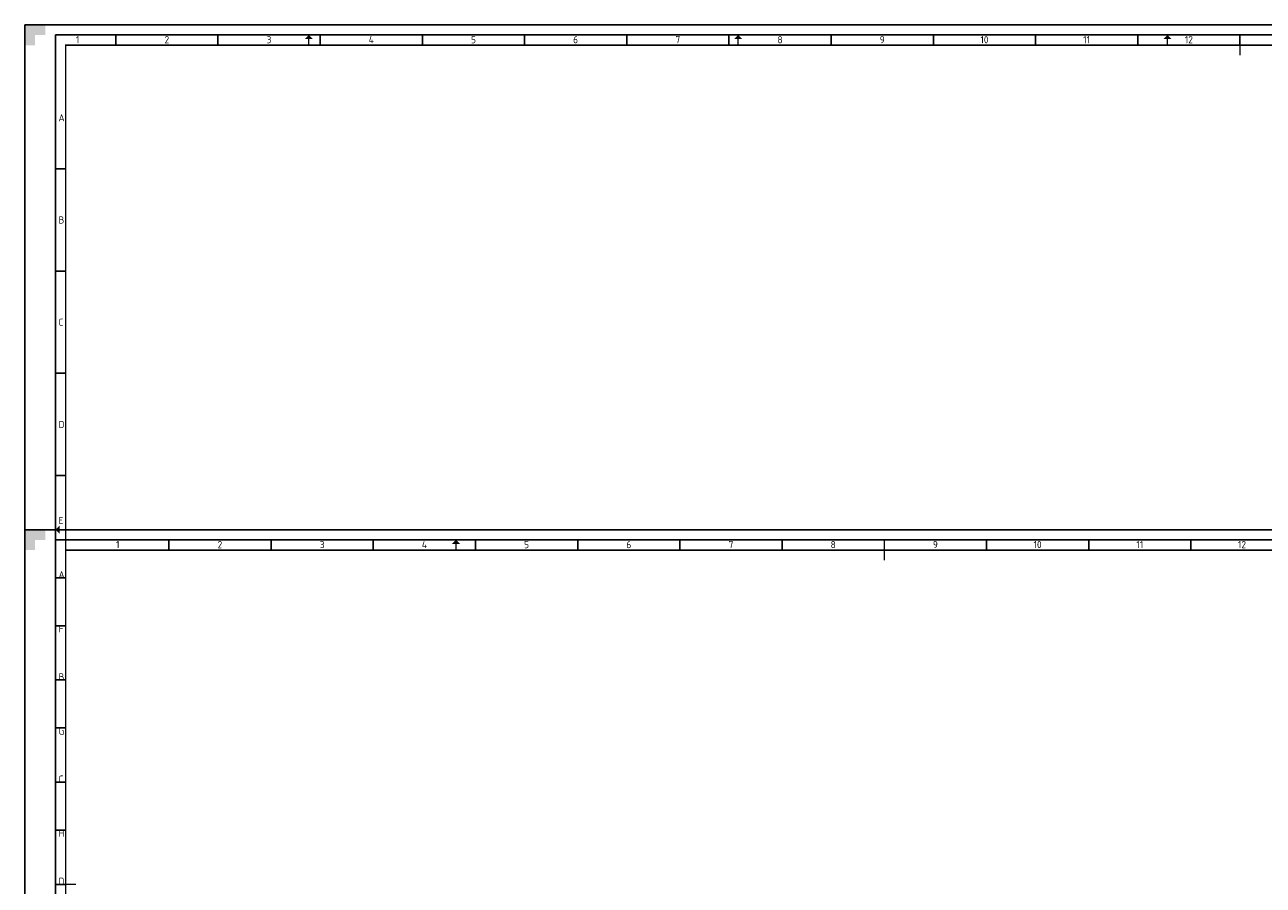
# Paper-space layout 'Blad01' of a CAD drawing. Header units: metres. Extents: x 0 to 1189, y 0 to 841.
# Tile 2 of 11: x 0 to 606, y 420 to 841. Entities that reach past the tile are written whole.
import ezdxf
from ezdxf.enums import TextEntityAlignment as Align

# ---------------------------------------------------------------- set-up
doc = ezdxf.new("R2010")
doc.units = ezdxf.units.M
for name, color, linetype, lineweight in [('X-XX-AL-TEKENBLAD_KADER-G', 7, 'Continuous', 25), ('X-XX-AL-TEKENBLAD_KADER_AFSNIJMARKERING-G', 7, 'Continuous', 25), ('X-XX-AL-TEKENBLAD_KADER_ROOSTERVERDELING-G', 7, 'Continuous', 25), ('X-XX-AL-TEKENBLAD_KADER_VOUWMERK-G', 7, 'Continuous', 18)]:
    doc.layers.add(name, color=color, linetype=linetype, lineweight=lineweight)
doc.styles.add('NLCS-ISO', font='NLCS-ISO.ttf')
doc.styles.add('rtw_iso', font='iso-rtw.shx')

# ---------------------------------------------------------------- blocks, each defined once
blk = doc.blocks.new('A0')
at = {"layer": 'X-XX-AL-TEKENBLAD_KADER_AFSNIJMARKERING-G'}
blk.add_hatch(color=256, dxfattribs=at).paths.add_polyline_path([(-10, 831), (-20, 831), (-20, 821), (-15, 821), (-15, 826), (-10, 826)])
at = {"layer": 'X-XX-AL-TEKENBLAD_KADER-G'}
for p, q in [((574.5, 826), (574.5, 821)), ((-5, 410.5), (0, 410.5))]:
    blk.add_line(p, q, dxfattribs=at)
at = {"layer": 'X-XX-AL-TEKENBLAD_KADER-G', "const_width": 0.7, "flags": 128}
for points in [[(574.5, 826), (574.5, 816)], [(-5, 410.5), (5, 410.5)]]:
    blk.add_lwpolyline(points, dxfattribs=at)
blk.add_lwpolyline([(0, 0), (1159, 0), (1159, 821), (0, 821)], close=True, dxfattribs=at)
at = {"layer": 'X-XX-AL-TEKENBLAD_KADER_AFSNIJMARKERING-G'}
for p, q in [((1169, 831), (-20, 831)), ((-20, 831), (-20, -10))]:
    blk.add_line(p, q, dxfattribs=at)
at = {"layer": 'X-XX-AL-TEKENBLAD_KADER_VOUWMERK-G'}
for p, q in [((119, 821), (119, 826)), ((329, 821), (329, 826)), ((539, 821), (539, 826)), ((0, 584), (-5, 584))]:
    blk.add_line(p, q, dxfattribs=at)
at = {"layer": 'X-XX-AL-TEKENBLAD_KADER-G', "style": 'rtw_iso', "flags": 9}
blk.add_attdef('VERSION', (0, 0), '', height=0.2, dxfattribs=at)
blk = doc.blocks.new('A0_rooster')
at = {"layer": 'X-XX-AL-TEKENBLAD_KADER_VOUWMERK-G'}
h = blk.add_hatch(color=256, dxfattribs=at)
h.paths.add_polyline_path([(121, 824), (119, 826), (119, 824)])
h.paths.add_polyline_path([(119, 824), (119, 826), (117, 824)])
h = blk.add_hatch(color=256, dxfattribs=at)
h.paths.add_polyline_path([(331, 824), (329, 826), (329, 824)])
h.paths.add_polyline_path([(329, 824), (329, 826), (327, 824)])
h = blk.add_hatch(color=256, dxfattribs=at)
h.paths.add_polyline_path([(541, 824), (539, 826), (539, 824)])
h.paths.add_polyline_path([(539, 824), (539, 826), (537, 824)])
h = blk.add_hatch(color=256, dxfattribs=at)
h.paths.add_polyline_path([(-3, 586), (-5, 584), (-3, 584)])
h.paths.add_polyline_path([(-3, 584), (-5, 584), (-3, 582)])
at = {"layer": 'X-XX-AL-TEKENBLAD_KADER_ROOSTERVERDELING-G'}
for p, q in [((1164, 826), (-5, 826)), ((-5, 826), (-5, -5)), ((24.5, 826), (24.5, 821)), ((74.5, 826), (74.5, 821)), ((124.5, 826), (124.5, 821)), ((174.5, 826), (174.5, 821)), ((224.5, 826), (224.5, 821)), ((274.5, 826), (274.5, 821)), ((324.5, 826), (324.5, 821)), ((374.5, 826), (374.5, 821)), ((424.5, 826), (424.5, 821)), ((474.5, 826), (474.5, 821)), ((524.5, 826), (524.5, 821)), ((-5, 760.5), (0, 760.5)), ((-5, 710.5), (0, 710.5)), ((-5, 660.5), (0, 660.5)), ((-5, 610.5), (0, 610.5)), ((-5, 560.5), (0, 560.5)), ((-5, 510.5), (0, 510.5)), ((-5, 460.5), (0, 460.5))]:
    blk.add_line(p, q, dxfattribs=at)
at = {"layer": 'X-XX-AL-TEKENBLAD_KADER_ROOSTERVERDELING-G', "lineweight": 35, "style": 'NLCS-ISO'}
for s, p in [('1', (5.88, 820.9)), ('2', (49.5, 820.9)), ('3', (99.5, 820.9)), ('4', (149.5, 820.9)), ('5', (199.5, 820.9)), ('6', (249.5, 820.9)), ('7', (299.5, 820.9)), ('8', (349.5, 820.9)), ('9', (399.5, 820.9)), ('10', (449.5, 820.9)), ('11', (499.5, 820.9)), ('12', (549.5, 820.9))]:
    blk.add_text(s, height=3.5, dxfattribs=at).set_placement(p, align=Align.BOTTOM_CENTER)
for s, p in [('A', (-3.5, 785.5)), ('B', (-3.5, 735.5)), ('C', (-3.5, 685.5)), ('D', (-3.5, 635.5)), ('E', (-3.5, 588.5)), ('F', (-3.5, 535.5)), ('G', (-3.5, 485.5)), ('H', (-3.5, 435.5))]:
    blk.add_text(s, height=3.5, dxfattribs=at).set_placement(p, align=Align.MIDDLE_LEFT)
blk = doc.blocks.new('A1_rooster')
at = {"layer": 'X-XX-AL-TEKENBLAD_KADER_VOUWMERK-G'}
blk.add_hatch(color=256, dxfattribs=at).paths.add_polyline_path([(193, 577), (191, 579), (189, 577)])
at = {"layer": 'X-XX-AL-TEKENBLAD_KADER_ROOSTERVERDELING-G'}
for p, q in [((816, 579), (-5, 579)), ((-5, 579), (-5, -5)), ((50.5, 579), (50.5, 574)), ((100.5, 579), (100.5, 574)), ((150.5, 579), (150.5, 574)), ((200.5, 579), (200.5, 574)), ((250.5, 579), (250.5, 574)), ((300.5, 579), (300.5, 574)), ((350.5, 579), (350.5, 574)), ((450.5, 579), (450.5, 574)), ((500.5, 579), (500.5, 574)), ((550.5, 579), (550.5, 574)), ((-5, 537), (0, 537)), ((-5, 487), (0, 487)), ((-5, 437), (0, 437))]:
    blk.add_line(p, q, dxfattribs=at)
at = {"layer": 'X-XX-AL-TEKENBLAD_KADER_ROOSTERVERDELING-G', "style": 'NLCS-ISO'}
for s, p in [('1', (25.5, 573.9)), ('2', (75.5, 573.9)), ('3', (125.5, 573.9)), ('4', (175.5, 573.9)), ('5', (225.5, 573.9)), ('6', (275.5, 573.9)), ('7', (325.5, 573.9)), ('8', (375.5, 573.9)), ('9', (425.5, 573.9)), ('10', (475.5, 573.9)), ('11', (525.5, 573.9)), ('12', (575.5, 573.9))]:
    blk.add_text(s, height=3.5, dxfattribs=at).set_placement(p, align=Align.BOTTOM_CENTER)
for s, p in [('A', (-3.5, 562)), ('B', (-3.5, 512)), ('C', (-3.5, 462)), ('D', (-3.5, 412))]:
    blk.add_text(s, height=3.5, dxfattribs=at).set_placement(p, align=Align.MIDDLE_LEFT)
blk = doc.blocks.new('A1')
at = {"layer": 'X-XX-AL-TEKENBLAD_KADER_AFSNIJMARKERING-G'}
blk.add_hatch(color=256, dxfattribs=at).paths.add_polyline_path([(-10, 584), (-20, 584), (-20, 574), (-15, 574), (-15, 579), (-10, 579)])
at = {"layer": 'X-XX-AL-TEKENBLAD_KADER-G', "const_width": 0.7, "flags": 128}
blk.add_lwpolyline([(400.5, 579), (400.5, 569)], dxfattribs=at)
blk.add_lwpolyline([(0, 0), (811, 0), (811, 574), (0, 574)], close=True, dxfattribs=at)
at = {"layer": 'X-XX-AL-TEKENBLAD_KADER_AFSNIJMARKERING-G'}
for p, q in [((821, 584), (-20, 584)), ((-20, 584), (-20, -10))]:
    blk.add_line(p, q, dxfattribs=at)
at = {"layer": 'X-XX-AL-TEKENBLAD_KADER_VOUWMERK-G', "flags": 128}
blk.add_lwpolyline([(191, 574), (191, 579)], dxfattribs=at)

psp = doc.layouts.new('Blad01')

# ---------------------------------------------------------------- block references
at = {"layer": 'X-XX-AL-TEKENBLAD_KADER-G'}
for name in ['A0', 'A0_rooster', 'A1', 'A1_rooster']:
    psp.add_blockref(name, (20, 10), dxfattribs=at)

doc.saveas('drawing.dxf')
